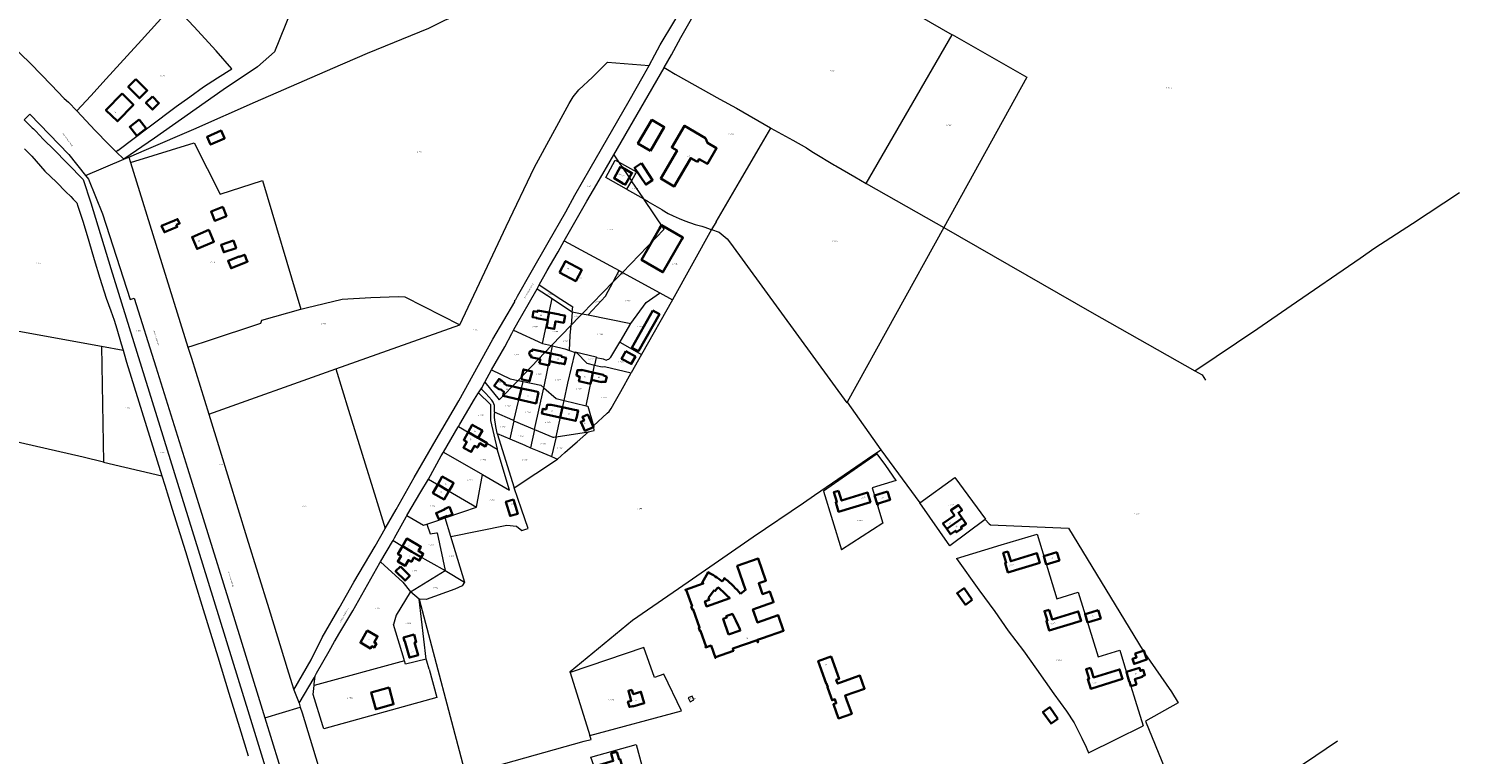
# Model space of a CAD drawing. Header units: metres. Extents: x 154139 to 157705, y 449770 to 453345.
# Tile 6 of 27: x 156451 to 157459, y 450310 to 450822. Entities that reach past the tile are written whole.
import ezdxf
from ezdxf.enums import TextEntityAlignment as Align
from ezdxf.lldxf.tags import DXFTag

# ---------------------------------------------------------------- set-up
doc = ezdxf.new("R2010")
doc.units = ezdxf.units.M
doc.layers.get('0').update_dxf_attribs({"linetype": 'CONTINUOUS'})
for name, color, linetype, lineweight in [('B-WE-KG-GRENS_PERCEEL-G', 150, 'KG-PERCEEL', 18), ('B-WE-KG-GRENS_PERCEEL-S', 150, 'CONTINUOUS', 25), ('B-WE-OG-BEBOUWING-G', 7, 'CONTINUOUS', 35), ('B-WE-OG-BEBOUWING_HUISNUMMER-T18', 10, 'CONTINUOUS', 18), ('B-WE-OG-BEBOUWING_STRAATNAAM-T18', 10, 'CONTINUOUS', 18)]:
    doc.layers.add(name, color=color, linetype=linetype, lineweight=lineweight)
doc.styles.add('NLCS-ISO', font='NLCS-ISO.ttf')
doc.styles.add('NLCS-ISO-M500-T18', font='NLCS-ISO.ttf', dxfattribs={"height": 0.9})
doc.styles.get("Standard").update_dxf_attribs({"font": 'NLCS-ISO.ttf'})
tags = doc.linetypes.add('KG-PERCEEL', pattern='A,5.5,-2,["P",Standard,S=1.8,R=0,X=-0.5,Y=-0.9],-2,5.5,-2,[5,NLCS.SHX,S=0.75,R=0,X=0,Y=0],-2', length=19).pattern_tags.tags
tags[6] = DXFTag(74, 10)

# ---------------------------------------------------------------- blocks, each defined once
blk = doc.blocks.new('SKG-PERCEELNUMMER-SO')
at = {"transparency": 33554687, "style": 'NLCS-ISO', "oblique": 10, "flags": 1}
for tag, p in [('GEMEENTECODE', (0, 2.6)), ('PERCEELGROOTTE', (0, -2.4))]:
    blk.add_attdef(tag, text='', height=1.8, dxfattribs=at).set_placement(p, align=Align.MIDDLE_CENTER)
at = {"transparency": 33554687, "style": 'NLCS-ISO', "oblique": 10}
blk.add_attdef('SECTIE', text='', height=1.8, dxfattribs=at).set_placement((-0.5, 0), align=Align.MIDDLE_RIGHT)
blk.add_attdef('PERCEELNUMMER', text='', height=1.8, dxfattribs=at).set_placement((0.5, 0), align=Align.MIDDLE_LEFT)

msp = doc.modelspace()

# ---------------------------------------------------------------- linework, layer by layer
at = {"layer": 'B-WE-KG-GRENS_PERCEEL-G', "transparency": 33554687, "flags": 128}
for points in [[(156466.125, 451002.941), (156480.491, 451001.798), (156561.541, 450994.174), (156572.205, 450992.934), (156546.973, 450957.764), (156585.118, 450953.621), (156591.45, 450952.758), (156642.569, 450948.396), (156639.209, 450912.899), (156637.284, 450891.714), (156635.957, 450877.832), (156635.602, 450833.684), (156624.113, 450805.246), (156612.254, 450794.782), (156588.032, 450778.539), (156539.625, 450744.589), (156518.076, 450729.681)], [(156521.611, 450731.176), (156534.048, 450736.437), (156567.45, 450750.914), (156610.913, 450770.151), (156665.267, 450793.779), (156689.81, 450804.435), (156732.897, 450822.127), (156744.279, 450827.705), (156767.233, 450837.267), (156784.971, 450844.865), (156806.902, 450854.751), (156833.086, 450865.797), (156854.162, 450875.248), (156876.125, 450884.864), (156890.505, 450891.009), (156906.006, 450897.317), (156928.408, 450907.501), (156961.61, 450922.212)], [(156888.089, 450795.752), (156892.22, 450803.292), (156895.947, 450810.186), (156905.595, 450826.198), (156918.934, 450848.892), (156933.784, 450874.353), (156947.439, 450898.59), (156956.206, 450913.254), (156961.61, 450922.212)], [(156898.741, 450794.191), (156903.976, 450803.269), (156910.469, 450815.347), (156926.438, 450843.631), (156935.104, 450858.74), (156939.582, 450867.184), (156947.408, 450880.589), (156955.731, 450895.998), (156958.105, 450900.319)], [(156959.157, 450899.709), (157020.404, 450864.171), (157024.226, 450862.209), (157101.548, 450817.382)], [(156494.69, 450774.25), (156505.68, 450786.29), (156520.44, 450802.5), (156530.56, 450813.66), (156553.08, 450838.46), (156567.29, 450823.16), (156583.06, 450805.97)], [(156429.417, 450819.523), (156437.587, 450811.483), (156452.469, 450796.976), (156466.93, 450781.977), (156476.054, 450772.427), (156479.107, 450769.932), (156485.021, 450763.657)], [(157101.6, 450817.472), (157101.548, 450817.382)], [(157101.6, 450817.472), (157154.351, 450787.401)], [(157041.065, 450712.651), (157101.548, 450817.382)], [(156594.156, 450793.345), (156583.06, 450805.97)], [(156754.783, 450612.923), (156768.516, 450642.308), (156787.335, 450682.251), (156807.387, 450724.045), (156831.834, 450768.851), (156834.687, 450773.719), (156838.636, 450778.448), (156848.185, 450787.518), (156858.78, 450798.074), (156888.089, 450795.752)], [(156513.874, 450735.832), (156535.874, 450752.586), (156554.833, 450766.7), (156564.485, 450773.721), (156574.244, 450780.602), (156584.125, 450787.123), (156594.156, 450793.345)], [(156702.152, 450469.352), (156709.903, 450482.72), (156722.499, 450505.329), (156738.05, 450532.038), (156754.001, 450559.453), (156777.947, 450602.916), (156793.424, 450629.132), (156793.519, 450630.214), (156793.724, 450630.238), (156794.136, 450630.786), (156795.429, 450633.015), (156805.065, 450650.053), (156817.082, 450670.864), (156829.503, 450692.657), (156835.842, 450704.279), (156846.578, 450723.151), (156874.159, 450770.796), (156883.89, 450788.088), (156888.089, 450795.752)], [(156863.27, 450732.679), (156898.611, 450793.965), (156898.741, 450794.191)], [(156898.741, 450794.191), (156901.041, 450792.814), (156906.358, 450789.591), (156938.058, 450771.967), (156949.716, 450765.52), (156973.656, 450751.735), (156973.947, 450751.573)], [(157154.351, 450787.401), (157095.672, 450681.443)], [(156494.69, 450774.25), (156485.021, 450763.657)], [(156447.912, 450757.506), (156451.921, 450761.364), (156479.241, 450732.999), (156491.135, 450718.285)], [(156447.912, 450757.506), (156448.849, 450756.536), (156453.543, 450751.884), (156454.438, 450751.065), (156456.025, 450749.317), (156461.164, 450743.811), (156469.136, 450735.939), (156477.71, 450727.449), (156478.581, 450726.414)], [(156485.021, 450763.657), (156497.934, 450749.957), (156507.199, 450740.187), (156512.663, 450734.91)], [(156967.292, 450740.195), (156973.947, 450751.573)], [(156973.947, 450751.573), (156989.301, 450743.033), (156998.892, 450737.632), (157001.327, 450736.078)], [(156447.981, 450736.916), (156453.123, 450731.859), (156462.404, 450721.294), (156470.55, 450713.388), (156477.228, 450706.711), (156480.745, 450703.332), (156482.337, 450701.54), (156485.037, 450698.872), (156485.704, 450696.64), (156486.538, 450693.79), (156489.276, 450685.186), (156493.339, 450671.778), (156497.087, 450658.913), (156501.073, 450645.82), (156505.595, 450631.633), (156508.829, 450622.73), (156511.158, 450616.226), (156513.102, 450610.096), (156516.149, 450599.534), (156517.526, 450595.103)], [(156522.819, 450727.263), (156567.602, 450741.199), (156585.893, 450705.111), (156615.7, 450714.641), (156642.776, 450623.884)], [(156951.832, 450713.761), (156967.292, 450740.195)], [(156491.135, 450718.285), (156518.076, 450729.681)], [(156513.874, 450735.832), (156512.663, 450734.91)], [(156512.663, 450734.91), (156518.076, 450729.681)], [(156518.076, 450729.681), (156521.611, 450731.176)], [(156521.611, 450731.176), (156522.819, 450727.263)], [(156522.819, 450727.263), (156542.68, 450662.932), (156563.171, 450597.278)], [(156828.26, 450672.131), (156844.197, 450700.095), (156851.373, 450712.048), (156863.27, 450732.679)], [(156872.292, 450708.525), (156857.619, 450716.852), (156864.283, 450729.023), (156866.633, 450727.725)], [(156863.27, 450732.679), (156866.633, 450727.725)], [(156866.633, 450727.725), (156875.624, 450714.48)], [(156866.633, 450727.725), (156879.163, 450720.804), (156875.624, 450714.48)], [(157001.327, 450736.078), (157004.036, 450734.35), (157018.722, 450725.414), (157019.643, 450724.888)], [(156478.581, 450726.414), (156489.498, 450715.28), (156494.778, 450699.018), (156508.878, 450652.641), (156543.283, 450541.457), (156573.441, 450444.544), (156606.332, 450337.968), (156628.006, 450267.809), (156656.203, 450175.649), (156663.947, 450150.404)], [(156491.135, 450718.285), (156493.241, 450715.681), (156503.011, 450691.173), (156522.38, 450630.874), (156525.415, 450631.725), (156540.526, 450583.283), (156562.952, 450511.788), (156591.595, 450419.78), (156617.388, 450335.916)], [(157019.643, 450724.888), (157032.989, 450717.264)], [(157032.989, 450717.264), (157041.065, 450712.651)], [(156875.624, 450714.48), (156872.292, 450708.525)], [(156872.292, 450708.525), (156884.288, 450701.717)], [(156884.288, 450701.717), (156875.624, 450714.48)], [(156935.323, 450685.492), (156951.832, 450713.761)], [(157041.065, 450712.651), (157090.29, 450684.533), (157095.672, 450681.443)], [(156869.274, 450649.88), (156898.806, 450680.33), (156884.644, 450701.193)], [(156884.644, 450701.193), (156884.288, 450701.717)], [(156887.486, 450699.546), (156884.644, 450701.193)], [(156897.243, 450693.892), (156887.486, 450699.546)], [(157272.599, 450580.441), (157316.887, 450610.396), (157340.479, 450626.655), (157389.165, 450659.939), (157399.342, 450667.194), (157425.861, 450684.436), (157458.992, 450706.218)], [(156897.243, 450693.892), (156901.616, 450691.284), (156904.963, 450689.8), (156909.353, 450687.916), (156913.368, 450686.247), (156920.549, 450683.749), (156925.177, 450682.372), (156927.387, 450681.715), (156931.03, 450680.435), (156932.142, 450680.045)], [(156932.142, 450680.045), (156904.487, 450630.632)], [(156935.323, 450685.492), (156932.142, 450680.045)], [(156932.142, 450680.045), (156937.395, 450678.332), (156943.102, 450673.628), (156945.478, 450670.507), (157027.332, 450558.041)], [(157095.672, 450681.443), (157027.544, 450558.423)], [(157095.672, 450681.443), (157200, 450621.549), (157272.599, 450580.441)], [(156810.725, 450641.028), (156816.367, 450651.202), (156823.336, 450663.226), (156823.942, 450664.468), (156828.26, 450672.131)], [(156828.26, 450672.131), (156866.966, 450651.132)], [(156862.802, 450643.207), (156866.996, 450651.116)], [(156864.881, 450645.351), (156869.274, 450649.88)], [(156866.966, 450651.132), (156866.996, 450651.116)], [(156866.996, 450651.116), (156869.274, 450649.88)], [(156869.274, 450649.88), (156895.564, 450635.51)], [(156792.542, 450609.165), (156795.972, 450615.104), (156802.961, 450627.254), (156809.266, 450638.396)], [(156809.266, 450638.396), (156810.725, 450641.028)], [(156809.266, 450638.396), (156819.785, 450631.383)], [(156810.725, 450641.028), (156825.859, 450630.939), (156834.264, 450625.499)], [(156841.012, 450620.738), (156862.802, 450643.207)], [(156845.273, 450619.908), (156857.479, 450633.169), (156862.802, 450643.207)], [(156862.802, 450643.207), (156864.881, 450645.351)], [(156642.776, 450623.884), (156646.538, 450624.937), (156671.902, 450631.103), (156692.059, 450632.246), (156711.615, 450632.868), (156716.079, 450632.751), (156754.783, 450612.923)], [(156813.085, 450599.842), (156819.785, 450631.383)], [(156819.785, 450631.383), (156824.246, 450628.409), (156833.984, 450622.107)], [(156875.28, 450613.839), (156886.011, 450628.631), (156895.463, 450635.355), (156895.564, 450635.51)], [(156904.487, 450630.632), (156882.775, 450592.057)], [(156895.564, 450635.51), (156904.487, 450630.632)], [(156503.676, 450516.221), (156489.487, 450519.561), (156420.296, 450535.398), (156357.604, 450549.327), (156375.109, 450619.448)], [(156375.109, 450619.448), (156375.553, 450621.226), (156438.813, 450609.508), (156502.408, 450597.87)], [(156563.171, 450597.278), (156566.84, 450598.461), (156577.041, 450601.726), (156614.569, 450614.007), (156615.204, 450616.165), (156642.776, 450623.884)], [(156833.957, 450621.781), (156833.202, 450612.641)], [(156833.202, 450612.641), (156838.837, 450618.488)], [(156833.984, 450622.107), (156833.957, 450621.781)], [(156833.984, 450622.107), (156834.264, 450625.499)], [(156833.984, 450622.107), (156841.012, 450620.738)], [(156838.837, 450618.488), (156839.984, 450619.678), (156841.012, 450620.738)], [(156841.012, 450620.738), (156845.273, 450619.908)], [(156845.273, 450619.908), (156875.28, 450613.839)], [(156667.441, 450581.866), (156754.783, 450612.923)], [(156777.157, 450581.277), (156786.416, 450597.397), (156791.495, 450606.86), (156792.266, 450608.687), (156792.542, 450609.165)], [(156792.542, 450609.165), (156813.085, 450599.842)], [(156819.362, 450598.281), (156833.202, 450612.641)], [(156831.96, 450594.859), (156832.6, 450605.352), (156833.202, 450612.641)], [(156867.884, 450601.342), (156875.28, 450613.839)], [(156502.408, 450597.87), (156517.526, 450595.103)], [(156502.408, 450597.87), (156503.676, 450516.221)], [(156563.171, 450597.278), (156565.603, 450589.487), (156577.858, 450550.013)], [(156795.756, 450573.786), (156819.362, 450598.281)], [(156813.085, 450599.842), (156819.362, 450598.281)], [(156813.895, 450568.565), (156814.334, 450570.544), (156820.052, 450598.109)], [(156819.362, 450598.281), (156820.052, 450598.109)], [(156820.052, 450598.109), (156828.677, 450595.963), (156831.96, 450594.859)], [(156850.723, 450589.985), (156855.684, 450588.846), (156857.825, 450588.124), (156858.785, 450588.396), (156859.686, 450588.834), (156860.461, 450589.462), (156861.163, 450590.169), (156866.848, 450599.592), (156867.477, 450600.654)], [(156867.477, 450600.654), (156867.884, 450601.342)], [(156867.477, 450600.654), (156882.775, 450592.057)], [(156517.526, 450595.103), (156518.324, 450592.535), (156520.019, 450586.606), (156544.823, 450506.538)], [(156828.164, 450559.606), (156830.858, 450571.829), (156835.933, 450593.523)], [(156831.96, 450594.859), (156835.933, 450593.523)], [(156835.933, 450593.523), (156836.045, 450594.002), (156850.815, 450590.43), (156850.723, 450589.985)], [(156835.933, 450593.523), (156837.122, 450593.123), (156844.186, 450586.009), (156849.609, 450584.586)], [(156850.723, 450589.985), (156849.609, 450584.586)], [(156882.775, 450592.057), (156875.464, 450579.067)], [(156577.858, 450550.013), (156667.441, 450581.866)], [(156667.441, 450581.866), (156676.437, 450552.892), (156695.567, 450490.695), (156702.152, 450469.352)], [(156772.275, 450572.435), (156777.157, 450581.277)], [(156777.157, 450581.277), (156790.284, 450574.947), (156795.756, 450573.786)], [(156843.689, 450555.91), (156849.609, 450584.586)], [(156848.883, 450541.819), (156858.475, 450550.615), (156859.867, 450551.839), (156861.42, 450553.905), (156864.533, 450559.404), (156868.236, 450565.997), (156875.464, 450579.067)], [(156849.609, 450584.586), (156853.923, 450583.454), (156855.53, 450583.357), (156856.718, 450583.67), (156875.464, 450579.067)], [(157272.599, 450580.441), (157277.661, 450577.576), (157280.197, 450573.978)], [(156767.929, 450565.034), (156770.159, 450568.603)], [(156779.243, 450551.634), (156779.085, 450556.156), (156778.782, 450557.328), (156778.34, 450558.325), (156777.246, 450559.862), (156773.009, 450564.466), (156770.43, 450567.088), (156770.158, 450568.031), (156770.159, 450568.603)], [(156770.159, 450568.603), (156772.275, 450572.435)], [(156772.275, 450572.435), (156782.509, 450560.041), (156795.756, 450573.786)], [(156792.897, 450545.368), (156799.318, 450573.031)], [(156795.756, 450573.786), (156799.318, 450573.031)], [(156799.318, 450573.031), (156811.825, 450570.378), (156813.895, 450568.565)], [(156807.402, 450539.248), (156813.895, 450568.565)], [(156813.895, 450568.565), (156822.618, 450560.927), (156828.164, 450559.606)], [(156753.792, 450541.28), (156754.752, 450542.92), (156765.102, 450560.426), (156767.486, 450564.325)], [(156767.486, 450564.325), (156767.929, 450565.034)], [(156767.929, 450565.034), (156776.415, 450556.689), (156776.427, 450545.574), (156781.141, 450525.329)], [(156822.535, 450534.067), (156828.164, 450559.606)], [(156828.164, 450559.606), (156843.689, 450555.91)], [(156843.689, 450555.91), (156844.956, 450555.608), (156848.883, 450541.819)], [(157027.544, 450558.423), (157027.332, 450558.041)], [(157027.544, 450558.423), (157051.349, 450524.786)], [(156577.858, 450550.013), (156585.656, 450524.895), (156604.786, 450462.698), (156620.138, 450412.939), (156633.995, 450367.608), (156637.875, 450355.786)], [(156779.254, 450551.308), (156778.879, 450549.656), (156778.886, 450547.503), (156779.86, 450541.181), (156780.902, 450536.558)], [(156779.254, 450551.308), (156779.243, 450551.634)], [(156792.897, 450545.368), (156792.015, 450545.74), (156779.254, 450551.308)], [(156792.897, 450545.368), (156789.937, 450532.616)], [(156792.897, 450545.368), (156807.402, 450539.248)], [(156743.144, 450523.083), (156753.691, 450541.107), (156753.792, 450541.28)], [(156753.792, 450541.28), (156781.141, 450525.329)], [(156780.902, 450536.558), (156781.157, 450536.447)], [(156781.157, 450536.447), (156793.028, 450498.135)], [(156781.157, 450536.447), (156789.937, 450532.616)], [(156807.402, 450539.248), (156804.532, 450526.293)], [(156807.402, 450539.248), (156820.265, 450533.82), (156821.055, 450533.824), (156822.535, 450534.067)], [(156822.535, 450534.067), (156845.516, 450537.598)], [(156835.919, 450529.247), (156837.417, 450530.567), (156845.516, 450537.598)], [(156845.516, 450537.598), (156847.318, 450537.875), (156849.486, 450538.392), (156849.22, 450540.813)], [(156849.22, 450540.813), (156848.883, 450541.819)], [(156770.694, 450507.35), (156789.711, 450496.49), (156781.141, 450525.329)], [(156789.937, 450532.616), (156800.5, 450528.007), (156804.532, 450526.293)], [(156804.532, 450526.293), (156810.396, 450523.801), (156818.886, 450520.31), (156819.449, 450520.068)], [(156822.535, 450534.067), (156819.449, 450520.068)], [(156823.539, 450518.313), (156828.691, 450522.876), (156835.919, 450529.247)], [(156503.676, 450516.221), (156544.823, 450506.538)], [(156732.624, 450504.247), (156741.679, 450520.579), (156743.144, 450523.083)], [(156743.144, 450523.083), (156770.694, 450507.35)], [(156793.028, 450498.135), (156823.539, 450518.313)], [(156819.449, 450520.068), (156823.539, 450518.313)], [(156832.596, 450367.993), (156832.379, 450368.574), (156876.51, 450404.657), (156915.526, 450431.837), (156961.372, 450463.519), (156996.891, 450487.518), (157004.752, 450492.887), (157046.545, 450521.504), (157046.849, 450521.712), (157051.349, 450524.786)], [(157048.796, 450522.013), (157010.941, 450495.805), (157023.595, 450454.347)], [(157062.068, 450503.238), (157054.854, 450513.888), (157048.796, 450522.013)], [(157051.349, 450524.786), (157051.441, 450524.849), (157078.751, 450487.496)], [(156544.823, 450506.538), (156546.848, 450500), (156552.022, 450482.993), (156561.387, 450453.265), (156567.642, 450432.971), (156573.922, 450412.193), (156584.179, 450378.98), (156591.963, 450353.332), (156599.441, 450329.059), (156605.516, 450309.151)], [(156766.605, 450484.378), (156770.694, 450507.35)], [(157078.751, 450487.496), (157103.552, 450505.404), (157125.127, 450476.024), (157124.797, 450475.777)], [(156717.504, 450478.557), (156727.336, 450495.249), (156732.624, 450504.247)], [(156732.624, 450504.247), (156766.605, 450484.378)], [(156748.474, 450463.713), (156787.78, 450471.688), (156794.686, 450471.133), (156798.337, 450467.958), (156801.346, 450468.891), (156802.83, 450469.352), (156798.233, 450483.011), (156793.028, 450498.135)], [(157062.068, 450503.238), (157045.269, 450498.083), (157052.846, 450473.075)], [(157099.883, 450457.107), (157078.737, 450487.486), (157078.751, 450487.496)], [(156707.703, 450460.889), (156708.798, 450462.858), (156716.885, 450477.507), (156717.504, 450478.557)], [(156717.504, 450478.557), (156729.121, 450471.613), (156731.522, 450472.419)], [(156731.522, 450472.419), (156738.574, 450474.787), (156744.526, 450476.826)], [(156744.526, 450476.826), (156756.79, 450481.028), (156766.605, 450484.378)], [(156748.474, 450463.713), (156744.526, 450476.826)], [(157124.797, 450475.777), (157099.883, 450457.107)], [(157124.797, 450475.777), (157127.621, 450472.657), (157128.677, 450471.846), (157183.578, 450469.597), (157236.163, 450383.239), (157236.623, 450383.402), (157237.393, 450381.23), (157256.074, 450354.238), (157260.87, 450346.461), (157237.768, 450333.639), (157256.206, 450288.754), (157276.882, 450258.43), (157349.94, 450304.091), (157373.17, 450319.613)], [(156637.875, 450355.786), (156649.948, 450376.879), (156657.693, 450392.639), (156669.686, 450413.308), (156680.03, 450431.474), (156695.001, 450457.02), (156702.152, 450469.352)], [(156731.522, 450472.419), (156733.855, 450465.613), (156738.363, 450466.257), (156738.73, 450466.377), (156744.409, 450439.734)], [(157052.846, 450473.075), (157023.595, 450454.347)], [(157104.762, 450448.28), (157136.072, 450457.774), (157161.41, 450465.346), (157175.354, 450419.876), (157190.521, 450424.473), (157204.603, 450378.88), (157219.68, 450383.732), (157226.455, 450361.633), (157226.526, 450361.657), (157227.521, 450358.365), (157227.444, 450358.343)], [(156699.141, 450446.264), (156707.276, 450460.12), (156707.703, 450460.889)], [(156707.703, 450460.889), (156721.059, 450452.958), (156724.186, 450451.16), (156744.409, 450439.734)], [(156758.213, 450431.364), (156748.474, 450463.713)], [(156652.87, 450365.429), (156653.784, 450367.443), (156662.692, 450382.845), (156666.516, 450389.839), (156666.909, 450390.421), (156669.463, 450394.812), (156679.357, 450411.309), (156687.725, 450426.286), (156698.469, 450445.119), (156698.94, 450445.922)], [(156698.94, 450445.922), (156699.141, 450446.264)], [(156698.94, 450445.922), (156714.52, 450431.616), (156720.021, 450424.783)], [(157104.762, 450448.28), (157120.445, 450426.102), (157131.697, 450410.863), (157141.087, 450397.35), (157151.815, 450383.16), (157161.05, 450370.283), (157173.185, 450352.805), (157182.088, 450340.695), (157187.532, 450332.359), (157189.704, 450328.298), (157193.105, 450321.572), (157195.99, 450315.176), (157197.606, 450311.188)], [(156720.021, 450424.783), (156744.409, 450439.734)], [(156744.409, 450439.734), (156758.053, 450431.461)], [(156719.783, 450424.397), (156709.877, 450408.339)], [(156720.021, 450424.783), (156719.783, 450424.397)], [(156726.215, 450419.533), (156720.021, 450424.783)], [(156758.053, 450431.461), (156756.461, 450428.915), (156751.19, 450426.6), (156731.035, 450419.449), (156726.215, 450419.533)], [(156758.053, 450431.461), (156758.213, 450431.364)], [(156726.215, 450419.533), (156758.83, 450295.972), (156842.415, 450319.391), (156847.229, 450320.74), (156846.347, 450323.533)], [(156731.079, 450377.385), (156726.215, 450419.533)], [(156709.877, 450408.339), (156707.943, 450401.636)], [(156715.425, 450377.007), (156707.943, 450401.636)], [(156846.347, 450323.533), (156910.906, 450340.833), (156898.606, 450366.669), (156891.924, 450364.327), (156884.282, 450385.461), (156832.596, 450367.993)], [(156715.738, 450375.999), (156652.106, 450358.823)], [(156715.738, 450375.999), (156715.425, 450377.007)], [(156716.424, 450373.792), (156715.738, 450375.999)], [(156731.079, 450377.385), (156716.424, 450373.792)], [(156731.079, 450377.385), (156731.145, 450377.401)], [(156731.543, 450375.937), (156731.145, 450377.401)], [(156733.116, 450370.147), (156731.543, 450375.937)], [(156641.577, 450346.296), (156652.241, 450364.044)], [(156652.214, 450359.756), (156652.87, 450365.429)], [(156652.241, 450364.044), (156652.87, 450365.429)], [(156733.116, 450370.147), (156738.541, 450350.173)], [(156832.596, 450367.993), (156846.347, 450323.533)], [(156637.875, 450355.786), (156641.577, 450346.296)], [(156658.296, 450330.197), (156651.37, 450352.455), (156652.106, 450358.823)], [(156652.106, 450358.823), (156652.214, 450359.756)], [(157227.444, 450358.343), (157230.524, 450348.466), (157236.092, 450330.385)], [(156641.577, 450346.296), (156642.376, 450343.517)], [(156738.541, 450350.173), (156658.945, 450328.111)], [(156617.388, 450335.916), (156629.706, 450339.589), (156642.376, 450343.517)], [(156617.388, 450335.916), (156647.07, 450240.072), (156679.045, 450137.66), (156709.2, 450041.193), (156731.028, 449970.142), (156757.85, 449884.378), (156790.198, 449780.52)], [(156642.376, 450343.517), (156643.575, 450339.349), (156660.505, 450283.788)], [(156658.945, 450328.111), (156658.296, 450330.197)], [(157197.606, 450311.188), (157217.204, 450321.012), (157236.092, 450330.385)]]:
    msp.add_lwpolyline(points, dxfattribs=at)
for points in [[(156919.719, 450348.567), (156918.373, 450351.251), (156915.637, 450350.013), (156916.984, 450347.33)], [(156847.083, 450308.264), (156878.965, 450317.118), (156890.963, 450272.777), (156862.606, 450265.202)]]:
    msp.add_lwpolyline(points, close=True, dxfattribs=at)
at = {"layer": 'B-WE-OG-BEBOUWING-G', "transparency": 33554687, "flags": 128}
for points in [[(156526.584, 450786.096), (156521.091, 450780.561), (156529.092, 450772.62), (156534.585, 450778.155)], [(156516.772, 450775.875), (156505.449, 450764.238), (156513.46, 450756.444), (156524.783, 450768.08)], [(156538.18, 450773.807), (156533.622, 450769.279), (156538.24, 450764.63), (156542.798, 450769.158)], [(156528.823, 450757.651), (156522.147, 450752.453), (156527.106, 450746.084), (156533.782, 450751.282)], [(156889.005, 450735.51), (156898.787, 450752.277), (156890.044, 450757.378), (156880.262, 450740.611)], [(156578.861, 450740.505), (156579.118, 450739.931), (156588.974, 450744.345), (156588.883, 450744.548), (156586.541, 450749.775), (156576.686, 450745.36)], [(156921.298, 450728.222), (156921.389, 450728.378), (156922.265, 450727.868), (156923.321, 450729.683), (156929.158, 450726.288), (156935.619, 450737.396), (156929.142, 450741.163), (156927.79, 450744.601), (156912.948, 450753.234), (156904.033, 450737.907), (156907.797, 450735.718), (156896.294, 450715.941), (156905.772, 450710.428), (156913.667, 450724.001), (156917.43, 450730.471)], [(156882.639, 450726.836), (156877.918, 450723.67), (156885.893, 450711.782), (156890.614, 450714.948)], [(156868.033, 450724.424), (156863.385, 450716.227), (156869.371, 450712.833), (156869.255, 450712.628), (156869.9, 450712.263), (156870.004, 450712.446), (156871.344, 450711.686), (156876.004, 450719.904)], [(156555.015, 450683.384), (156557.257, 450684.304), (156555.949, 450687.491), (156553.68, 450686.56), (156544.632, 450682.754), (156546.576, 450678.131), (156555.624, 450681.937)], [(156587.674, 450696.08), (156579.509, 450692.73), (156582.156, 450686.189), (156590.321, 450689.54)], [(156577.938, 450679.846), (156566.141, 450674.771), (156569.664, 450666.477), (156581.504, 450671.522)], [(156911.236, 450673.202), (156911.904, 450674.361), (156896.837, 450683.053), (156895.5, 450680.735), (156882.782, 450658.688), (156897.848, 450649.996), (156897.879, 450650.05)], [(156595.393, 450672.248), (156586.607, 450669.264), (156588.377, 450664.052), (156597.164, 450667.036)], [(156604.871, 450657.282), (156605.171, 450657.402), (156604.334, 450659.494), (156603.183, 450662.371), (156599.334, 450660.831), (156599.212, 450661.134), (156591.459, 450658.032), (156593.568, 450652.76)], [(156824.996, 450649.874), (156836.414, 450643.699), (156840.7, 450651.6), (156829.279, 450657.796)], [(156816.586, 450616.325), (156817.694, 450621.539), (156809.574, 450623.001), (156809.389, 450621.973), (156806.572, 450622.48), (156805.844, 450618.438), (156808.894, 450617.889), (156808.866, 450617.732)], [(156817.694, 450621.539), (156816.586, 450616.325), (156816.689, 450616.306), (156815.74, 450611.097), (156821.244, 450610.093), (156822.193, 450615.302), (156824.198, 450614.937), (156824.218, 450615.045), (156827.953, 450614.364), (156828.872, 450619.406), (156825.137, 450620.087), (156825.157, 450620.195)], [(156890.806, 450623.07), (156876.051, 450596.82), (156880.596, 450594.266), (156895.351, 450620.516)], [(156810.74, 450585.836), (156817.389, 450584.365), (156818.059, 450587.396), (156817.84, 450587.445), (156818.938, 450592.74), (156811.49, 450594.388), (156805.989, 450595.607), (156805.739, 450594.484), (156804.841, 450594.682), (156804.09, 450594.189), (156803.686, 450592.338), (156804.164, 450591.576), (156805.049, 450591.385), (156804.796, 450590.208), (156811.386, 450588.701), (156811.259, 450588.137)], [(156818.059, 450587.396), (156825.401, 450585.772), (156825.414, 450585.827), (156828.544, 450585.135), (156829.568, 450589.76), (156826.461, 450590.447), (156826.594, 450591.047), (156818.938, 450592.74), (156817.84, 450587.445)], [(156871.631, 450594.294), (156868.744, 450589.066), (156875.524, 450585.322), (156878.411, 450590.551)], [(156797.903, 450574.658), (156803.937, 450573.149), (156805.651, 450580.002), (156799.617, 450581.511)], [(156847.447, 450574.112), (156848.532, 450579.368), (156840.569, 450581.125), (156840.531, 450580.954), (156837.641, 450580.949), (156836.847, 450577.355), (156839.339, 450576.079), (156838.714, 450573.247), (156846.896, 450571.441)], [(156848.532, 450579.368), (156847.447, 450574.112), (156854.529, 450572.549), (156854.552, 450572.654), (156857.488, 450572.658), (156858.281, 450576.254), (156855.784, 450577.533), (156855.833, 450577.756)], [(156783, 450567.101), (156783.309, 450567.537), (156785.844, 450565.738), (156785.197, 450562.848), (156796.374, 450560.346), (156798.188, 450568.164), (156790.334, 450569.931), (156790.31, 450569.824), (156787.585, 450570.435), (156786.109, 450571.482), (156786.422, 450571.924), (156782.409, 450574.771), (156778.987, 450569.948)], [(156810.256, 450565.449), (156808.557, 450565.831), (156805.353, 450566.552), (156798.188, 450568.164), (156796.374, 450560.346), (156808.475, 450557.538)], [(156825.521, 450547.616), (156827.122, 450554.878), (156819.201, 450556.626), (156819.163, 450556.455), (156816.273, 450556.45), (156815.571, 450553.272), (156813.27, 450553.753), (156812.597, 450550.522), (156817.95, 450549.348), (156825.153, 450547.697)], [(156827.122, 450554.878), (156825.521, 450547.616), (156836.432, 450545.223), (156836.84, 450547.08), (156836.947, 450547.056), (156838.131, 450552.453), (156834.465, 450553.257)], [(156844.978, 450549.767), (156841.153, 450548.028), (156842.251, 450545.61), (156839.988, 450544.582), (156842.922, 450538.127), (156849.011, 450540.894)], [(156773.936, 450529.532), (156769.919, 450531.875), (156767.653, 450533.196), (156767.348, 450533.374), (156760.611, 450537.303), (156757.538, 450531.703), (156759.598, 450530.572), (156757.274, 450526.338), (156762.753, 450523.331), (156765.063, 450527.539), (156767.14, 450526.398), (156768.8, 450529.423), (156772.701, 450527.282), (156773.319, 450528.407)], [(156760.611, 450537.303), (156767.348, 450533.374), (156767.653, 450533.196), (156770.706, 450538.528), (156770.303, 450538.759), (156763.468, 450542.51)], [(156739.203, 450500.4), (156747.093, 450495.787), (156749.481, 450500), (156750.326, 450501.491), (156742.375, 450505.997)], [(156747.093, 450495.787), (156739.203, 450500.4), (156738.976, 450500), (156735.777, 450494.357), (156743.728, 450489.85)], [(157021.588, 450496.029), (157018.359, 450495.044), (157020.468, 450488.13), (157019.635, 450487.876), (157021.661, 450481.237), (157043.998, 450488.052), (157041.988, 450494.639), (157023.714, 450489.063)], [(157056.136, 450495.364), (157046.938, 450492.576), (157048.677, 450486.835), (157048.877, 450486.175), (157049.615, 450486.398), (157049.414, 450487.058), (157057.875, 450489.623)], [(156792.607, 450489.839), (156787.21, 450488.249), (156790.166, 450478.215), (156795.563, 450479.805)], [(157108.718, 450476.648), (157106.077, 450480.495), (157108.607, 450482.232), (157106.067, 450485.932), (157100.705, 450482.25), (157103.256, 450478.535), (157095.162, 450472.978), (157097.793, 450469.147)], [(156747.402, 450484.586), (156743.778, 450483.108), (156743.961, 450482.659), (156738.083, 450480.263), (156739.859, 450475.906), (156745.73, 450478.3), (156745.909, 450477.862), (156749.54, 450479.342)], [(157108.718, 450476.648), (157097.793, 450469.147), (157100.424, 450465.315), (157104.053, 450467.807), (157104.783, 450466.744), (157108.49, 450469.289), (157107.796, 450470.3), (157111.385, 450472.764)], [(156727.622, 450449.219), (156724.186, 450451.16), (156721.059, 450452.958), (156714.347, 450456.944), (156711.152, 450451.388), (156713.328, 450450.137), (156711.029, 450446.14), (156716.283, 450443.119), (156718.581, 450447.115), (156720.679, 450445.909), (156722.429, 450448.953), (156726.217, 450446.775)], [(156721.059, 450452.958), (156724.186, 450451.16), (156727.622, 450449.219), (156728.975, 450451.572), (156725.554, 450453.539), (156727.29, 450456.559), (156724.163, 450458.357), (156717.397, 450462.248), (156714.347, 450456.944)], [(157140.846, 450453.166), (157137.61, 450452.193), (157139.686, 450445.292), (157138.898, 450445.055), (157140.887, 450438.443), (157163.37, 450445.208), (157161.359, 450451.89), (157142.901, 450446.336)], [(157175.383, 450452.724), (157166.149, 450449.894), (157167.944, 450444.04), (157177.177, 450446.87)], [(156712.849, 450442.608), (156709.537, 450439.203), (156716.204, 450432.719), (156719.522, 450436.083)], [(157115.785, 450419.188), (157109.983, 450427.22), (157105.15, 450423.728), (157110.952, 450415.696)], [(156944.034, 450394.606), (156940.223, 450405.701), (156942.778, 450406.579), (156942.406, 450407.661), (156946.782, 450409.164), (156947.485, 450407.864), (156949.316, 450404.513), (156950.915, 450400.94), (156951.698, 450399.026), (156952.272, 450397.436)], [(157169.917, 450412.155), (157166.656, 450411.154), (157168.759, 450404.307), (157167.993, 450404.072), (157170.047, 450397.384), (157192.489, 450404.273), (157190.427, 450410.991), (157172.01, 450405.337)], [(157204.474, 450411.895), (157200, 450410.513), (157195.283, 450409.056), (157197.084, 450403.225), (157200, 450404.126), (157206.275, 450406.065)], [(156689.572, 450397.448), (156684.753, 450388.948), (156691.922, 450384.884), (156692.85, 450386.522), (156694.456, 450385.612), (156695.966, 450388.276), (156694.426, 450389.148), (156696.806, 450393.347)], [(156722.529, 450394.706), (156715.082, 450392.577), (156715.858, 450389.861), (156715.987, 450389.898), (156719.283, 450378.371), (156725.412, 450380.123), (156722.883, 450388.968), (156724.072, 450389.308)], [(157016.344, 450350.295), (157017.047, 450348.327), (157018.997, 450349.024), (157019.983, 450346.266), (157018.026, 450345.567), (157021.598, 450335.571), (157030.837, 450338.872), (157027.283, 450348.82), (157027.195, 450348.788), (157026.202, 450351.568), (157039.907, 450356.466), (157036.609, 450365.694), (157022.854, 450360.779), (157020.905, 450360.082), (157019.975, 450362.685), (157021.925, 450363.382), (157016.298, 450379.128), (157014.321, 450378.422), (157007.258, 450375.898), (157012.883, 450360.157), (157013.086, 450360.229), (157014.013, 450357.638), (157013.753, 450357.545)], [(157236.163, 450383.239), (157230.594, 450381.265), (157231.583, 450378.475), (157228.59, 450377.414), (157229.82, 450373.946), (157238.842, 450377.144), (157237.393, 450381.23), (157236.623, 450383.402)], [(157199.207, 450371.213), (157195.942, 450370.2), (157198.056, 450363.384), (157197.184, 450363.114), (157199.242, 450356.481), (157200, 450356.716), (157221.682, 450363.444), (157219.624, 450370.077), (157201.321, 450364.399), (157200, 450368.657)], [(157235.445, 450365.293), (157237.393, 450365.896), (157236.229, 450369.659), (157234.28, 450369.056), (157233.635, 450371.142), (157224.411, 450368.301), (157225.489, 450364.783), (157226.455, 450361.633), (157226.526, 450361.657), (157227.521, 450358.366), (157231.446, 450359.502), (157230.337, 450363.245), (157235.588, 450364.83)], [(156704.876, 450357.312), (156692.266, 450353.821), (156695.533, 450342.022), (156708.143, 450345.513)], [(156876.003, 450355.723), (156873.498, 450354.994), (156874.236, 450352.413), (156875.522, 450347.994), (156873.206, 450347.321), (156874.29, 450343.595), (156876.592, 450344.265), (156876.707, 450343.872), (156884.699, 450346.197), (156882.352, 450354.263), (156876.89, 450352.674)], [(157176.145, 450335.326), (157170.35, 450343.389), (157165.569, 450339.953), (157171.365, 450331.89)], [(156865.357, 450312.044), (156861.537, 450310.943), (156861.294, 450310.873), (156862.831, 450305.536), (156853.379, 450302.813), (156855.611, 450295.067), (156862.112, 450296.94), (156862.478, 450295.672), (156870.218, 450297.902), (156867.63, 450306.883), (156866.904, 450306.674)]]:
    msp.add_lwpolyline(points, close=True, dxfattribs=at)
for points in [[(156964.446, 450390.879), (156968.041, 450392.14), (156968.064, 450392.074), (156982.84, 450397.26), (156978.953, 450408.336), (156964.433, 450403.24), (156961.237, 450412.347), (156975.757, 450417.443), (156973.134, 450424.917), (156968.087, 450423.146), (156965.407, 450430.785), (156970.453, 450432.556), (156964.959, 450448.213), (156950.173, 450443.024), (156956.129, 450426.055), (156952.538, 450423.223)], [(156929.437, 450438.678), (156929.284, 450438.397), (156929.564, 450438.242), (156925.843, 450431.451), (156925.563, 450431.606), (156925.408, 450431.326), (156926.361, 450430.798), (156926.257, 450430.624), (156913.651, 450426.2), (156913.74, 450425.945), (156914.325, 450426.15), (156918.401, 450414.535), (156917.816, 450414.329), (156918.601, 450412.093), (156919.186, 450412.298), (156923.667, 450399.532), (156923.081, 450399.326), (156923.843, 450397.156), (156924.428, 450397.361), (156928.415, 450386.001), (156927.83, 450385.795), (156927.919, 450385.541), (156931.722, 450386.875), (156934.782, 450378.156), (156935.036, 450378.246), (156934.861, 450378.746), (156947.562, 450383.203), (156947.025, 450384.731), (156964.151, 450390.742), (156964.574, 450389.173), (156964.883, 450389.257), (156964.446, 450390.879)], [(156942.033, 450433.725), (156941.179, 450434.417), (156940.969, 450434.157), (156941.133, 450434.024), (156939.566, 450432.064)], [(156942.696, 450422.346), (156944.956, 450420.197), (156928.585, 450414.502), (156927.446, 450418.023), (156930.435, 450418.989), (156929.972, 450420.419), (156933.971, 450425.913)], [(156933.971, 450425.913), (156934.749, 450425.362), (156936.577, 450427.865)]]:
    msp.add_lwpolyline(points, dxfattribs=at)
at = {"layer": 'B-WE-OG-BEBOUWING-G', "transparency": 33554687}
for points in [[(156939.566, 450432.064, 0.04223349), (156929.437, 450438.678)], [(156936.577, 450427.865, -0.03935555), (156942.696, 450422.346)], [(156952.538, 450423.223, 0.05193508), (156942.033, 450433.725)]]:
    msp.add_lwpolyline(points, format="xyb", dxfattribs=at)

# ---------------------------------------------------------------- block references
at = {"layer": 'B-WE-KG-GRENS_PERCEEL-S', "transparency": 33554687, "xscale": 0.5, "yscale": 0.5, "zscale": 0.5}
for p, values in [((156544.364, 450788.421), {'PERCEELNUMMER': '691', 'SECTIE': 'E'}), ((157016.338, 450792.034), {'PERCEELNUMMER': '646', 'SECTIE': 'E'}), ((157253.138, 450779.798), {'PERCEELNUMMER': '1046', 'SECTIE': 'E'}), ((156944.86, 450747.128), {'PERCEELNUMMER': '1760', 'SECTIE': 'C'}), ((157098.587, 450753.608), {'PERCEELNUMMER': '1047', 'SECTIE': 'E'}), ((156725.523, 450735.042), {'PERCEELNUMMER': '460', 'SECTIE': 'E'}), ((156865.795, 450718.975), {'PERCEELNUMMER': '1466', 'SECTIE': 'C'}), ((156875.935, 450719.945), {'PERCEELNUMMER': '1464', 'SECTIE': 'C'}), ((156845.605, 450710.555), {'PERCEELNUMMER': '84', 'SECTIE': 'E'}), ((156877.415, 450709.026), {'PERCEELNUMMER': '1758', 'SECTIE': 'C'}), ((156859.459, 450680.121), {'PERCEELNUMMER': '1759', 'SECTIE': 'C'}), ((157017.85, 450671.91), {'PERCEELNUMMER': '1803', 'SECTIE': 'C'}), ((156457.178, 450656.368), {'PERCEELNUMMER': '570', 'SECTIE': 'C'}), ((156580.085, 450656.903), {'PERCEELNUMMER': '461', 'SECTIE': 'E'}), ((156905.563, 450655.82), {'PERCEELNUMMER': '1785', 'SECTIE': 'C'}), ((156837.91, 450646.021), {'PERCEELNUMMER': '1777', 'SECTIE': 'C'}), ((156867.04, 450648.788), {'PERCEELNUMMER': '1776', 'SECTIE': 'C'}), ((156817.521, 450634.4), {'PERCEELNUMMER': '1769', 'SECTIE': 'C'}), ((156850.731, 450629.318), {'PERCEELNUMMER': '1775', 'SECTIE': 'C'}), ((156871.981, 450630.039), {'PERCEELNUMMER': '1787', 'SECTIE': 'C'}), ((156836.557, 450618.985), {'PERCEELNUMMER': '1778', 'SECTIE': 'C'}), ((156527.49, 450608.856), {'PERCEELNUMMER': '1510', 'SECTIE': 'C'}), ((156657.855, 450613.822), {'PERCEELNUMMER': '498', 'SECTIE': 'E'}), ((156764.996, 450609.215), {'PERCEELNUMMER': '631', 'SECTIE': 'E'}), ((156806.964, 450611.599), {'PERCEELNUMMER': '1732', 'SECTIE': 'C'}), ((156821.064, 450608.407), {'PERCEELNUMMER': '1733', 'SECTIE': 'C'}), ((156852.412, 450606.3), {'PERCEELNUMMER': '1786', 'SECTIE': 'C'}), ((156880.643, 450611.753), {'PERCEELNUMMER': '1788', 'SECTIE': 'C'}), ((156828.243, 450601.346), {'PERCEELNUMMER': '1734', 'SECTIE': 'C'}), ((156793.666, 450591.868), {'PERCEELNUMMER': '1727', 'SECTIE': 'C'}), ((156846.275, 450588.935), {'PERCEELNUMMER': '1737', 'SECTIE': 'C'}), ((156867.276, 450586.837), {'PERCEELNUMMER': '1789', 'SECTIE': 'C'}), ((156809.304, 450578.313), {'PERCEELNUMMER': '1728', 'SECTIE': 'C'}), ((156780.845, 450572.599), {'PERCEELNUMMER': '1722', 'SECTIE': 'C'}), ((156822.654, 450574.314), {'PERCEELNUMMER': '1729', 'SECTIE': 'C'}), ((156837.432, 450567.995), {'PERCEELNUMMER': '1730', 'SECTIE': 'C'}), ((156787.628, 450555.797), {'PERCEELNUMMER': '1723', 'SECTIE': 'C'}), ((156855.487, 450561.695), {'PERCEELNUMMER': '1731', 'SECTIE': 'C'}), ((156519.833, 450553.981), {'PERCEELNUMMER': '572', 'SECTIE': 'C'}), ((156768.875, 450549.141), {'PERCEELNUMMER': '1721', 'SECTIE': 'C'}), ((156801.776, 450551.562), {'PERCEELNUMMER': '1724', 'SECTIE': 'C'}), ((156783.862, 450540.9), {'PERCEELNUMMER': '1757', 'SECTIE': 'C'}), ((156815.867, 450544.217), {'PERCEELNUMMER': '1725', 'SECTIE': 'C'}), ((156840.276, 450543.602), {'PERCEELNUMMER': '1726', 'SECTIE': 'C'}), ((156796.69, 450534.349), {'PERCEELNUMMER': '1756', 'SECTIE': 'C'}), ((156812.521, 450528.89), {'PERCEELNUMMER': '1755', 'SECTIE': 'C'}), ((156824.258, 450526.161), {'PERCEELNUMMER': '1754', 'SECTIE': 'C'}), ((156544.383, 450522.937), {'PERCEELNUMMER': '1813', 'SECTIE': 'C'}), ((156586.419, 450514.711), {'PERCEELNUMMER': '82', 'SECTIE': 'E'}), ((156770.234, 450517.88), {'PERCEELNUMMER': '1720', 'SECTIE': 'C'}), ((156799.356, 450517.734), {'PERCEELNUMMER': '1793', 'SECTIE': 'C'}), ((156761.078, 450503.384), {'PERCEELNUMMER': '1719', 'SECTIE': 'C'}), ((156644.295, 450485.097), {'PERCEELNUMMER': '630', 'SECTIE': 'E'}), ((156734.519, 450484.918), {'PERCEELNUMMER': '1718', 'SECTIE': 'C'}), ((156776.709, 450489.415), {'PERCEELNUMMER': '1792', 'SECTIE': 'C'}), ((157100.077, 450486.049), {'PERCEELNUMMER': '1798', 'SECTIE': 'C'}), ((156880.38, 450483.362), {'PERCEELNUMMER': '1818', 'SECTIE': 'C'}), ((157035.429, 450475.002), {'PERCEELNUMMER': '1745', 'SECTIE': 'C'}), ((157230.695, 450479.566), {'PERCEELNUMMER': '1817', 'SECTIE': 'C'}), ((156733.522, 450457.488), {'PERCEELNUMMER': '1717', 'SECTIE': 'C'}), ((156748.036, 450449.988), {'PERCEELNUMMER': '1771', 'SECTIE': 'C'}), ((156721.953, 450439.729), {'PERCEELNUMMER': '1716', 'SECTIE': 'C'}), ((156737.176, 450427.589), {'PERCEELNUMMER': '1742', 'SECTIE': 'C'}), ((156695.883, 450413.225), {'PERCEELNUMMER': '1715', 'SECTIE': 'C'}), ((156717.49, 450402.578), {'PERCEELNUMMER': '1808', 'SECTIE': 'C'}), ((157175.928, 450376.427), {'PERCEELNUMMER': '1746', 'SECTIE': 'C'}), ((156676.35, 450349.942), {'PERCEELNUMMER': '1806', 'SECTIE': 'C'}), ((156860.419, 450348.599), {'PERCEELNUMMER': '1796', 'SECTIE': 'C'}), ((156917.985, 450349.415), {'PERCEELNUMMER': '1689', 'SECTIE': 'C'})]:
    msp.add_blockref('SKG-PERCEELNUMMER-SO', p, dxfattribs=at).add_auto_attribs(values)

# ---------------------------------------------------------------- texts
at = {"layer": 'B-WE-OG-BEBOUWING_HUISNUMMER-T18', "transparency": 33554687, "style": 'NLCS-ISO-M500-T18'}
for s, rotation, p in [('40', 315.8, (156511.895, 450762.849)), ('38', 23, (156571.12, 450672.002)), ('40', 332, (156830.948, 450652.472)), ('12', 331.2, (156762.316, 450532.096)), ('42', 16, (156791.888, 450486.524)), ('40z/1', 17, (157038.854, 450491.205)), ('40', 16.9, (157052.407, 450491.099)), ('39', 34, (157100.106, 450472.845)), ('38', 34.5, (157104.635, 450470.888)), ('6', 330.1, (156719.134, 450457.245)), ('37z/1', 17, (157143.506, 450443.624)), ('37', 17, (157171.663, 450448.382)), ('36', 17.2, (157200.779, 450407.56)), ('36z/1', 17, (157172.669, 450402.473)), ('43', 16, (156721.385, 450382.612)), ('23', 20, (157012.729, 450373.605)), ('35', 16.8, (157230.966, 450366.878)), ('35z/1', 17, (157202.162, 450360.569)), ('29', 16.2, (156878.574, 450348.06))]:
    msp.add_text(s, height=0.9, rotation=rotation, dxfattribs=at).set_placement(p, align=Align.MIDDLE)
for s, p in [('42', (156915.957, 450731.831)), ('42t', (156869.695, 450718.055)), ('32', (156811.769, 450619.663)), ('34', (156822.306, 450615.816)), ('24', (156811.312, 450589.986)), ('26', (156823.9, 450588.887)), ('28', (156842.69, 450576.283)), ('30', (156852.864, 450575.959)), ('16', (156787.902, 450567.473)), ('18', (156802.421, 450562.891)), ('20', (156819.86, 450552.121)), ('22', (156831.826, 450550.051)), ('14', (156765.659, 450537.853)), ('8', (156741.435, 450495.125)), ('10', (156744.765, 450500.892)), ('4', (156719.326, 450450.032)), ('2', (156690.78, 450391.166)), ('41', (156957.29, 450392.043))]:
    msp.add_text(s, height=0.9, dxfattribs=at).set_placement(p, align=Align.MIDDLE)
at = {"layer": 'B-WE-OG-BEBOUWING_STRAATNAAM-T18', "transparency": 33554687, "style": 'NLCS-ISO-M500-T18'}
for s, rotation, p in [('Woudenbergseweg', 307, (156478.319, 450743.507)), ('Scherpenzeelseweg', 60, (156803.344, 450636.74)), ('Woudenbergseweg', 287, (156540.824, 450603.601)), ('Woudenbergseweg', 288, (156593.407, 450433.588)), ('Scherpenzeelseweg', 61, (156673.298, 450408.193))]:
    msp.add_text(s, height=0.9, rotation=rotation, dxfattribs=at).set_placement(p, align=Align.MIDDLE)

doc.saveas('drawing.dxf')
